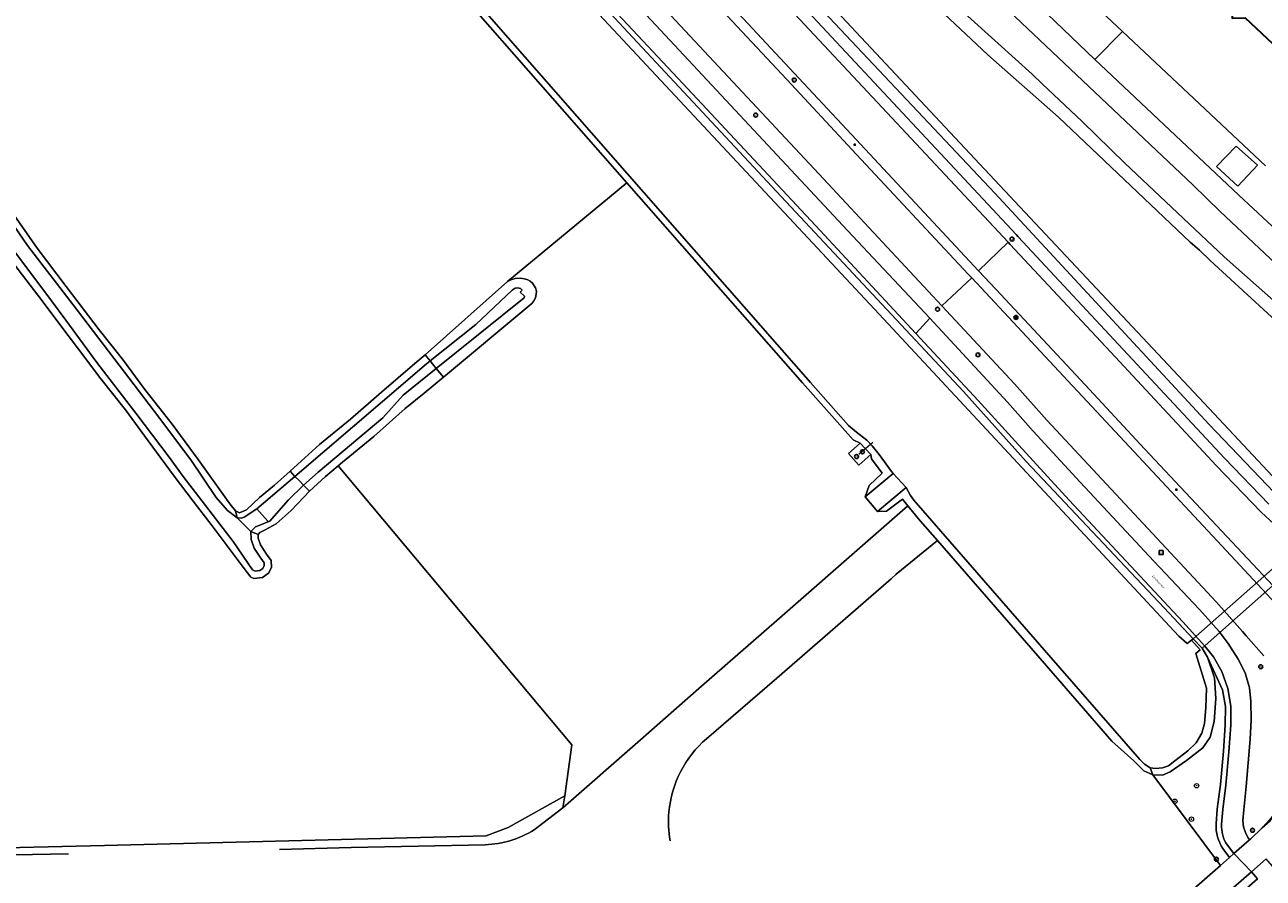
# Model space of a CAD drawing. Header units: metres. Extents: x 73718 to 76933, y 443658 to 446696.
# Tile 133 of 153: x 75631 to 75856, y 445458 to 445613. Entities that reach past the tile are written whole.
import ezdxf
from ezdxf.enums import TextEntityAlignment as Align

# ---------------------------------------------------------------- set-up
doc = ezdxf.new("R2010")
doc.units = ezdxf.units.M
for name, color, linetype, lineweight in [('B-WE-GK-BESCHOEIING-G', 130, 'GK-BESCHOEIING-SO', 18), ('B-WE-GR-BOOM-S', 90, 'Continuous', 25), ('B-WE-GR-GRAS-GV', 60, 'Continuous', 13), ('B-WE-GR-GROENVOORZIENING-GV', 80, 'Continuous', 18), ('B-WE-IE-MEUBILAIR-S', 7, 'Continuous', 25), ('B-WE-KW-KUNSTWERK_DUIKER-G', 170, 'Continuous', 18), ('B-WE-KW-KUNSTWERK_DUIKER-GV', 170, 'Continuous', 18), ('B-WE-KW-KUNSTWERK_STUW-G', 170, 'Continuous', 18), ('B-WE-OG-BEBOUWING-GV', 7, 'Continuous', 35), ('B-WE-OG-TERREIN_ERF-GV', 7, 'Continuous', 18), ('B-WE-OG-TERREIN_OEVER-GV', 7, 'Continuous', 18), ('B-WE-OG-TOPOGRAFIE-T18', 10, 'Continuous', 18), ('B-WE-OG-WATER_SLOOT-GV', 120, 'Continuous', 18), ('B-WE-OG-WEG-GV', 7, 'Continuous', 18), ('B-WE-VH-GESLOTENVERHARDING_ASFALT-GV', 10, 'Continuous', 18), ('B-WE-VH-GESLOTENVERHARDING_BETON-GV', 10, 'Continuous', 18), ('B-WE-VH-HALFVERHARDING_GRASBETONSTEEN-GV', 130, 'Continuous', 18), ('B-WE-VH-ONVERHARD-GV', 252, 'Continuous', 18), ('B-WE-VH-OPENVERHARDING_BETONSTRAATSTEEN-GV', 30, 'Continuous', 18), ('B-WE-VH-OPENVERHARDING_TEGEL-GV', 30, 'Continuous', 18)]:
    doc.layers.add(name, color=color, linetype=linetype, lineweight=lineweight)
doc.styles.add('NLCS-ISO', font='NLCS-ISO.ttf')
doc.styles.add('NLCS-ISO-M200-T18', font='NLCS-ISO.ttf', dxfattribs={"height": 0.36})
doc.linetypes.add('GK-BESCHOEIING-SO', pattern='A,18,-3,[1,NLCS.SHX,S=0.6,R=0,X=0,Y=0],-3', length=24)

# ---------------------------------------------------------------- blocks, each defined once
blk = doc.blocks.new('SIE-MEUBILAIR_BORD_WEGWIJZER-SO')
at = {"flags": 128}
blk.add_lwpolyline([(-1.8, 1.8), (1.8, 1.8), (1.8, -1.8), (-1.8, -1.8)], close=True, dxfattribs=at)
at = {"style": 'NLCS-ISO'}
blk.add_text('ww', height=1.8, dxfattribs=at).set_placement((0, 0), align=Align.MIDDLE_CENTER)
blk = doc.blocks.new('SIE-MEUBILAIR_PAAL_VERKEERSBORD-SO')
blk.add_circle((0, 0), 1.8)
at = {"style": 'NLCS-ISO'}
blk.add_text('vb', height=1.8, dxfattribs=at).set_placement((0, 0), align=Align.MIDDLE_CENTER)
blk = doc.blocks.new('SIE-MEUBILAIR_PAAL_LICHTMAST-SO')
for points in [[(-0.6, 0), (-1, 0)], [(-0.7, 0.7), (-0.4, 0.4)], [(0, 1), (0, 0.6)], [(0.4, 0.4), (0.7, 0.7)], [(1, 0), (0.6, 0)], [(-0.7, -0.7), (-0.4, -0.4)], [(0, -0.6), (0, -1)], [(0.4, -0.4), (0.7, -0.7)]]:
    blk.add_lwpolyline(points)
blk.add_circle((0, 0), 0.5)
blk = doc.blocks.new('SIE-MEUBILAIR_PAAL_HECTOMETER-SO')
blk.add_circle((0, 0), 1.8)
at = {"style": 'NLCS-ISO'}
blk.add_text('hm', height=1.8, dxfattribs=at).set_placement((0, 0), align=Align.MIDDLE_CENTER)
blk = doc.blocks.new('SIE-MEUBILAIR_PUT_RIOOLPUT-SO')
blk.add_circle((0, 0), 1.8)
at = {"style": 'NLCS-ISO'}
blk.add_text('RI', height=1.8, dxfattribs=at).set_placement((0, 0), align=Align.MIDDLE_CENTER)
blk = doc.blocks.new('SGR-BOOM_GBKN-SO')
at = {"linetype": 'ByBlock', "lineweight": 18}
h = blk.add_hatch(color=0, dxfattribs=at)
h.dxf.hatch_style = 1
edge = h.paths.add_edge_path()
edge.add_arc((0, 0), 0.25, 0, 360)
at = {"color": 0, "linetype": 'ByBlock', "lineweight": 18}
for radius in [2, 0.25]:
    blk.add_circle((0, 0), radius, dxfattribs=at)
at = {"color": 0, "linetype": 'ByBlock', "lineweight": 18, "style": 'NLCS-ISO'}
blk.add_attdef('SOORT', (2.5, 0), '', height=1.5, dxfattribs=at)

msp = doc.modelspace()

# ---------------------------------------------------------------- linework, layer by layer
at = {"layer": 'B-WE-GK-BESCHOEIING-G', "flags": 128}
for points in [[(75773.742, 445548.368), (75511.76, 445846.951), (75489.729, 445872.168), (75483.262, 445879.585), (75479.674, 445883.294), (75475.046, 445887.914), (75459.355, 445902.717), (75450.251, 445911.554), (75449.491, 445912.372), (75449.644, 445913.31)], [(75658.47, 445699.202), (75696.256, 445657.453), (75724.933, 445626.384), (75786.232, 445560.763), (75839.854, 445503.135), (75840.669, 445502.224), (75842.238, 445500.882)], [(75866.681, 445522.552), (75865.04, 445523.673), (75863.899, 445524.688), (75847.113, 445542.664), (75808.984, 445583.247), (75770.301, 445624.577), (75759.59, 445635.824), (75739.075, 445659.928), (75734.839, 445664.74), (75724.218, 445676.786), (75716.553, 445685.189), (75716.132, 445687.013), (75716.555, 445688.51)], [(75920.72, 445568.883), (75919.278, 445568.494), (75918.068, 445567.726), (75916.634, 445566.35), (75902.526, 445551.286), (75901.385, 445550.394), (75899.745, 445549.331), (75897.315, 445548.024), (75894.006, 445546.405), (75890.464, 445545.133), (75887.821, 445544.554), (75885.649, 445544.545), (75881.981, 445544.807), (75878.607, 445545.31), (75875.206, 445546.363), (75871.742, 445547.984), (75869.289, 445549.812), (75863.564, 445554.756), (75846.402, 445570.519), (75844.444, 445572.377)], [(75788.77, 445531.83), (75788.425, 445532.19), (75786.232, 445535.225), (75784.937, 445536.857), (75783.95, 445537.865), (75782.066, 445539.328), (75780.652, 445540.542), (75773.742, 445548.368)], [(75791.122, 445529.239), (75791.906, 445527.812), (75792.497, 445526.937), (75816.656, 445499.268)], [(75843.803, 445499.071), (75845.698, 445492.742), (75845.582, 445489.17), (75845.335, 445486.376), (75844.863, 445484.602), (75843.868, 445482.815), (75842.329, 445481.399), (75839.968, 445479.533), (75838.789, 445478.663), (75837.751, 445478.288), (75836.433, 445478.162), (75835.484, 445478.261), (75834.437, 445478.925), (75833.616, 445479.815), (75816.656, 445499.268)]]:
    msp.add_lwpolyline(points, dxfattribs=at)
at = {"layer": 'B-WE-GR-GRAS-GV', "flags": 128}
for points in [[(75628.514, 445579.388), (75633.083, 445572.769), (75638.397, 445565.823), (75644.41, 445557.945), (75648.653, 445552.584), (75652.708, 445547.083), (75657.65, 445540.743), (75662.402, 445534.32), (75668.142, 445526.268), (75669.179, 445525.014), (75669.87, 445524.63), (75671.194, 445525.168), (75673.545, 445527.432), (75676.272, 445529.705), (75679.109, 445532.227), (75684.428, 445537.056), (75690.092, 445541.706), (75695.721, 445546.566), (75701.769, 445551.776), (75703.636, 445553.356), (75718.654, 445566.703), (75740.353, 445584.638), (75593.785, 445751.554)], [(75545.184, 445461.778), (75645.355, 445464.159), (75714.729, 445465.905), (75718.777, 445467.413), (75729.023, 445473.18), (75730.345, 445482.471), (75687.824, 445533.176), (75685.516, 445531.239), (75682.639, 445528.582), (75679.297, 445525.088), (75676.565, 445522.629), (75674.578, 445521.555), (75673.593, 445521.045), (75673.266, 445520.718), (75673.288, 445520.046), (75673.716, 445518.832), (75674.812, 445517.148), (75675.684, 445516), (75675.687, 445514.739), (75675.156, 445513.706), (75674.109, 445512.886), (75672.531, 445512.731), (75671.95, 445512.949), (75670.566, 445514.782), (75664.925, 445522.287), (75661.493, 445526.786), (75658.026, 445531.331), (75653.271, 445537.764), (75649.168, 445543.405), (75644.693, 445548.999), (75640.451, 445554.64), (75637.251, 445558.907), (75634.018, 445563.217), (75628.284, 445570.722)], [(75803.641, 445423.141), (75805.898, 445424.259), (75808.634, 445425.956), (75811.033, 445427.898), (75830.261, 445444.777), (75848.272, 445460.522), (75835.948, 445477.025), (75834.337, 445477.765), (75832.542, 445479.55), (75828.53, 445483.122), (75815.069, 445498.623), (75796.787, 445519.617), (75789.297, 445513.486)], [(75789.297, 445513.486), (75788.381, 445512.664), (75767.626, 445494.594), (75754.828, 445483.578)]]:
    msp.add_lwpolyline(points, dxfattribs=at)
at = {"layer": 'B-WE-GR-GRAS-GV'}
for points in [[(75754.828, 445483.578, 0.1955103), (75747.981, 445470.253)], [(75747.981, 445470.253, 0.0661823), (75748.194, 445465.03, 0.0661823)]]:
    msp.add_lwpolyline(points, format="xyb", dxfattribs=at)
at = {"layer": 'B-WE-GR-GROENVOORZIENING-GV', "flags": 128}
for points in [[(75729.023, 445473.18), (75718.777, 445467.413), (75714.729, 445465.905), (75645.355, 445464.159), (75545.184, 445461.778), (75540.214, 445461.674)], [(75723.476, 445467.001), (75728.717, 445471.029), (75729.023, 445473.18)], [(75677.15, 445463.466), (75690.209, 445463.814), (75714.596, 445464.287)], [(75541.31, 445460.479), (75561.521, 445460.967), (75594.714, 445461.709), (75625.681, 445462.405), (75638.798, 445462.622)]]:
    msp.add_lwpolyline(points, dxfattribs=at)
at = {"layer": 'B-WE-GR-GROENVOORZIENING-GV'}
msp.add_lwpolyline([(75714.596, 445464.287, 0.1261165), (75723.476, 445467.001)], format="xyb", dxfattribs=at)
at = {"layer": 'B-WE-KW-KUNSTWERK_DUIKER-G', "flags": 128}
msp.add_lwpolyline([(75785.066, 445537.453), (75782.48, 445535.264)], dxfattribs=at)
at = {"layer": 'B-WE-KW-KUNSTWERK_DUIKER-GV', "flags": 128}
msp.add_lwpolyline([(75865.415, 445521.284), (75843.329, 445501.768), (75844.92, 445500.032), (75866.905, 445519.499)], close=True, dxfattribs=at)
at = {"layer": 'B-WE-KW-KUNSTWERK_STUW-G', "flags": 128}
msp.add_lwpolyline([(75673.046, 445525.376), (75675.021, 445523.111)], dxfattribs=at)
at = {"layer": 'B-WE-OG-BEBOUWING-GV', "flags": 128}
msp.add_lwpolyline([(75856.62, 445719.86), (75716.273, 445851.519), (75689.237, 445822.64), (75663.926, 445795.313), (75662.374, 445793.626), (75692.947, 445765.028), (75693.055, 445762.584), (75695.513, 445762.639), (75724.453, 445735.319), (75724.671, 445733.004), (75727.03, 445732.977), (75755.924, 445705.734), (75756.014, 445703.39), (75758.475, 445703.36), (75787.353, 445676.159), (75787.512, 445673.779), (75789.861, 445673.693), (75818.794, 445646.519), (75818.928, 445644.176), (75821.155, 445644.219), (75850.332, 445616.846), (75850.381, 445614.601), (75852.727, 445614.652), (75881.767, 445587.402)], dxfattribs=at)
at = {"layer": 'B-WE-OG-TERREIN_ERF-GV', "flags": 128}
msp.add_lwpolyline([(75780.8, 445658.767), (75830.468, 445612.173), (75856.465, 445587.738)], dxfattribs=at)
at = {"layer": 'B-WE-OG-TERREIN_OEVER-GV', "flags": 128}
for points in [[(75593.785, 445751.554), (75740.353, 445584.638), (75772.295, 445548.261), (75781.474, 445537.908), (75782.749, 445537.344), (75784.673, 445535.252), (75784.81, 445534.473), (75786.734, 445531.86), (75784.4, 445529.595), (75783.683, 445527.538), (75788.77, 445531.83), (75788.425, 445532.19), (75786.232, 445535.225), (75784.937, 445536.857), (75783.95, 445537.865), (75782.066, 445539.328), (75780.652, 445540.542), (75773.742, 445548.368), (75511.76, 445846.951)], [(75548.872, 445820.85), (75658.47, 445699.202), (75696.256, 445657.453), (75724.933, 445626.384), (75786.232, 445560.763), (75839.854, 445503.135), (75840.669, 445502.224), (75842.238, 445500.882), (75842.981, 445501.511), (75843.329, 445501.768), (75838.028, 445507.373), (75812.921, 445533.978), (75801.524, 445546.682), (75768.372, 445582.174), (75740.597, 445611.977), (75714.316, 445640.314), (75681.776, 445676.528), (75653.124, 445708.267), (75648.821, 445713.034), (75606.113, 445760.716)], [(75863.899, 445524.688), (75847.113, 445542.664), (75808.984, 445583.247), (75770.301, 445624.577), (75759.59, 445635.824), (75739.075, 445659.928), (75734.839, 445664.74), (75724.218, 445676.786), (75716.553, 445685.189), (75716.132, 445687.013), (75716.555, 445688.51), (75717.287, 445689.915), (75714.992, 445690.496), (75714.75, 445690.082), (75714.069, 445687.624), (75714.002, 445685.022), (75714.814, 445682.867), (75716.385, 445680.395), (75738.344, 445656.86), (75757.47, 445635.615), (75769.094, 445623.237), (75807.229, 445582.756), (75846.21, 445540.701), (75863.282, 445522.826)], [(75796.982, 445616.374), (75805.948, 445607.95), (75818.813, 445596.579), (75842.727, 445573.857), (75844.444, 445572.377), (75846.402, 445570.519), (75863.564, 445554.756)], [(75862.146, 445559.473), (75848.92, 445571.198), (75830.874, 445588.248), (75823.106, 445595.779), (75815.867, 445602.678), (75814.027, 445604.431), (75807.853, 445609.978), (75801.74, 445615.469)], [(75624.981, 445582.465), (75631.378, 445573.285), (75639.683, 445562.437), (75654.429, 445543.058), (75661.072, 445534.286), (75665.672, 445527.465), (75667.706, 445525.092), (75669.457, 445523.736), (75669.179, 445525.014), (75668.142, 445526.268), (75662.402, 445534.32), (75657.65, 445540.743), (75652.708, 445547.083), (75648.653, 445552.584), (75644.41, 445557.945), (75638.397, 445565.823), (75633.083, 445572.769), (75628.514, 445579.388)], [(75628.284, 445570.722), (75634.018, 445563.217), (75637.251, 445558.907), (75640.451, 445554.64), (75644.693, 445548.999), (75649.168, 445543.405), (75653.271, 445537.764), (75658.026, 445531.331), (75661.493, 445526.786), (75664.925, 445522.287), (75670.566, 445514.782), (75671.95, 445512.949), (75672.531, 445512.731), (75674.109, 445512.886), (75675.156, 445513.706), (75675.687, 445514.739), (75675.684, 445516), (75674.812, 445517.148), (75673.716, 445518.832), (75673.288, 445520.046), (75673.266, 445520.718), (75671.949, 445521.24), (75671.995, 445519.803), (75672.543, 445518.253), (75673.748, 445516.4), (75674.385, 445515.561), (75674.387, 445515.052), (75674.131, 445514.554), (75673.605, 445514.143), (75672.776, 445514.061), (75672.271, 445514.313), (75668.744, 445519.43), (75662.507, 445527.564), (75659.654, 445531.284), (75657.08, 445534.748), (75651.042, 445542.756), (75643.937, 445552.009), (75638.307, 445559.682), (75635.744, 445563.174), (75626.52, 445575.499)]]:
    msp.add_lwpolyline(points, dxfattribs=at)
for points in [[(75706.977, 445549.329), (75723.068, 445562.698), (75723.396, 445563.191), (75723.71, 445563.728), (75723.862, 445564.377), (75723.882, 445564.935), (75723.72, 445565.534), (75723.184, 445566.381), (75722.741, 445566.772), (75722.31, 445567.005), (75721.699, 445567.188), (75720.949, 445567.289), (75720.048, 445567.233), (75719.229, 445566.987), (75718.654, 445566.703), (75703.636, 445553.356), (75704.551, 445552.297), (75712.878, 445558.919), (75719.464, 445565.111), (75720, 445565.488), (75720.483, 445565.576), (75720.973, 445565.451), (75721.293, 445565.118), (75720.96, 445564.798), (75721.691, 445564.038), (75721.685, 445563.718), (75705.684, 445550.884)], [(75704.551, 445552.297), (75703.636, 445553.356), (75701.769, 445551.776), (75695.721, 445546.566), (75690.092, 445541.706), (75684.428, 445537.056), (75679.109, 445532.227), (75679.953, 445531.253), (75684.968, 445535.573), (75701.365, 445549.557), (75703.548, 445551.435)], [(75703.478, 445546.422), (75706.977, 445549.329), (75705.684, 445550.884), (75699.662, 445546.054), (75695.975, 445541.943), (75684.192, 445532.039), (75681.541, 445529.684), (75682.639, 445528.582), (75685.516, 445531.239), (75687.824, 445533.176), (75688.61, 445533.835), (75694.353, 445538.529), (75700.017, 445543.59)], [(75670.775, 445523.855), (75673.046, 445525.376), (75679.953, 445531.253), (75679.109, 445532.227), (75676.272, 445529.705), (75673.545, 445527.432), (75671.194, 445525.168), (75669.87, 445524.63), (75669.179, 445525.014), (75669.457, 445523.736), (75670.266, 445523.709)], [(75681.541, 445529.684), (75678.755, 445526.96), (75675.419, 445523.141), (75672.816, 445522.106), (75671.949, 445521.24), (75673.266, 445520.718), (75673.593, 445521.045), (75674.578, 445521.555), (75676.565, 445522.629), (75679.297, 445525.088), (75682.639, 445528.582)], [(75791.906, 445527.812), (75791.122, 445529.239), (75785.898, 445524.862), (75787.566, 445524.967), (75790.43, 445527.153), (75791.446, 445525.913), (75793.679, 445523.187), (75796.787, 445519.617), (75815.069, 445498.623), (75828.53, 445483.122), (75832.542, 445479.55), (75834.337, 445477.765), (75835.948, 445477.025), (75835.484, 445478.261), (75834.437, 445478.925), (75833.616, 445479.815), (75816.656, 445499.268), (75792.497, 445526.937)], [(75835.484, 445478.261), (75835.948, 445477.025), (75837.715, 445476.973), (75839.119, 445477.537), (75842.087, 445479.649), (75845.049, 445481.935), (75846.414, 445483.841), (75847.115, 445486.703), (75847.449, 445490.893), (75847.18, 445494.635), (75845.933, 445498.395), (75844.92, 445500.032), (75843.329, 445501.768), (75842.981, 445501.511), (75844.553, 445499.738), (75843.803, 445499.071), (75845.698, 445492.742), (75845.582, 445489.17), (75845.335, 445486.376), (75844.863, 445484.602), (75843.868, 445482.815), (75842.329, 445481.399), (75839.968, 445479.533), (75838.789, 445478.663), (75837.751, 445478.288), (75836.433, 445478.162)]]:
    msp.add_lwpolyline(points, close=True, dxfattribs=at)
at = {"layer": 'B-WE-OG-WATER_SLOOT-GV', "flags": 128}
for points in [[(75511.76, 445846.951), (75773.742, 445548.368), (75780.652, 445540.542), (75782.066, 445539.328), (75783.95, 445537.865), (75784.937, 445536.857), (75786.232, 445535.225), (75788.425, 445532.19), (75788.77, 445531.83), (75791.122, 445529.239), (75791.906, 445527.812), (75792.497, 445526.937), (75816.656, 445499.268), (75833.616, 445479.815), (75834.437, 445478.925), (75835.484, 445478.261), (75836.433, 445478.162), (75837.751, 445478.288), (75838.789, 445478.663), (75839.968, 445479.533), (75842.329, 445481.399), (75843.868, 445482.815), (75844.863, 445484.602), (75845.335, 445486.376), (75845.582, 445489.17), (75845.698, 445492.742), (75843.803, 445499.071), (75844.553, 445499.738), (75842.981, 445501.511), (75842.238, 445500.882), (75840.669, 445502.224), (75839.854, 445503.135), (75786.232, 445560.763), (75724.933, 445626.384)], [(75770.301, 445624.577), (75808.984, 445583.247), (75847.113, 445542.664), (75863.899, 445524.688)], [(75863.564, 445554.756), (75846.402, 445570.519), (75844.444, 445572.377), (75842.727, 445573.857), (75818.813, 445596.579), (75805.948, 445607.95), (75796.982, 445616.374)], [(75626.52, 445575.499), (75635.744, 445563.174), (75638.307, 445559.682), (75643.937, 445552.009), (75651.042, 445542.756), (75657.08, 445534.748), (75659.654, 445531.284), (75662.507, 445527.564), (75668.744, 445519.43), (75672.271, 445514.313), (75672.776, 445514.061), (75673.605, 445514.143), (75674.131, 445514.554), (75674.387, 445515.052), (75674.385, 445515.561), (75673.748, 445516.4), (75672.543, 445518.253), (75671.995, 445519.803), (75671.949, 445521.24), (75669.457, 445523.736), (75667.706, 445525.092), (75665.672, 445527.465), (75661.072, 445534.286), (75654.429, 445543.058), (75639.683, 445562.437), (75631.378, 445573.285), (75624.981, 445582.465)]]:
    msp.add_lwpolyline(points, dxfattribs=at)
for points in [[(75705.684, 445550.884), (75721.685, 445563.718), (75721.691, 445564.038), (75720.96, 445564.798), (75721.293, 445565.118), (75720.973, 445565.451), (75720.483, 445565.576), (75720, 445565.488), (75719.464, 445565.111), (75712.878, 445558.919), (75704.551, 445552.297)], [(75705.684, 445550.884), (75704.551, 445552.297), (75703.548, 445551.435), (75701.365, 445549.557), (75684.968, 445535.573), (75679.953, 445531.253), (75680.782, 445530.445), (75681.541, 445529.684), (75684.192, 445532.039), (75695.975, 445541.943), (75699.662, 445546.054)], [(75670.775, 445523.855), (75670.266, 445523.709), (75669.457, 445523.736), (75671.949, 445521.24), (75672.816, 445522.106), (75675.419, 445523.141), (75678.755, 445526.96), (75681.541, 445529.684), (75680.782, 445530.445), (75679.953, 445531.253), (75673.046, 445525.376)]]:
    msp.add_lwpolyline(points, close=True, dxfattribs=at)
at = {"layer": 'B-WE-OG-WEG-GV', "flags": 128}
for points in [[(75875.559, 445553.715), (75848.212, 445579.446), (75843.224, 445584.271), (75771.955, 445651.76), (75741.989, 445678.729), (75741.487, 445679.165), (75714.062, 445705.16), (75713.729, 445705.475), (75681.566, 445735.962), (75652.605, 445762.732), (75652.154, 445763.234), (75646.824, 445768.359), (75644.868, 445770.756), (75643.224, 445772.771), (75633.812, 445784.305), (75637.452, 445787.275), (75612.338, 445817.189)], [(75607.256, 445782.023), (75636.131, 445749.972), (75664.668, 445718.225), (75665.246, 445717.583), (75667.965, 445714.561), (75693.925, 445685.699), (75714.279, 445663.114), (75728.242, 445647.673), (75734.627, 445640.774), (75746.015, 445628.469), (75770.285, 445602.512), (75781.216, 445590.726), (75802.408, 445568.067), (75803.028, 445567.402), (75821.366, 445547.739), (75822.331, 445546.705), (75837.63, 445530.325), (75850.985, 445515.991), (75858.277, 445508.141)], [(75859.705, 445509.356), (75834.471, 445536.314), (75823.643, 445547.924), (75807.415, 445565.325), (75804.298, 445568.667), (75782.05, 445592.521), (75771.626, 445603.675), (75745.422, 445631.808), (75735.641, 445642.34), (75735.528, 445642.461), (75723.898, 445655.161), (75716.413, 445663.448), (75695.118, 445687.099), (75669.227, 445715.904), (75666.298, 445719.163), (75666.061, 445719.427), (75637.172, 445751.537), (75608.424, 445783.453)], [(75620.972, 445782.725), (75647.879, 445751.804), (75677.267, 445719.154), (75706.707, 445686.426), (75730.84, 445659.675), (75744.331, 445644.903), (75748.155, 445640.875), (75772.365, 445616.707), (75811.123, 445575.23), (75811.511, 445574.815), (75830.566, 445554.36), (75848.978, 445534.596), (75857.066, 445526.208)], [(75857.066, 445526.208), (75848.978, 445534.596), (75830.566, 445554.36), (75811.511, 445574.815), (75811.123, 445575.23), (75772.365, 445616.707), (75748.155, 445640.875), (75744.331, 445644.903), (75730.84, 445659.675), (75706.707, 445686.426), (75677.267, 445719.154), (75647.879, 445751.804), (75620.972, 445782.725)], [(75619.993, 445781.631), (75650.226, 445748.062), (75671.636, 445724.236), (75672.049, 445723.776), (75674.704, 445720.834), (75704.145, 445688.216), (75730.963, 445658.51), (75741.22, 445647.29), (75747.861, 445640.027), (75770.903, 445615.342), (75809.662, 445573.864), (75810.049, 445573.45), (75829.103, 445552.997), (75847.526, 445533.22), (75855.668, 445524.776), (75861.992, 445518.963)], [(75863.282, 445522.826), (75846.21, 445540.701), (75807.229, 445582.756), (75769.094, 445623.237), (75757.47, 445635.615), (75738.344, 445656.86), (75716.385, 445680.395), (75714.814, 445682.867), (75714.002, 445685.022), (75714.069, 445687.624), (75714.75, 445690.082), (75714.992, 445690.496), (75710.646, 445693.371), (75708.175, 445691.168), (75705.973, 445690.528), (75703.665, 445691.612), (75701.135, 445693.557), (75689.08, 445707.005), (75671.436, 445726.554), (75649.186, 445751.59), (75633.765, 445768.478), (75629.805, 445772.96)], [(75714.316, 445640.314), (75740.597, 445611.977), (75768.372, 445582.174), (75801.524, 445546.682), (75812.921, 445533.978), (75838.028, 445507.373), (75843.329, 445501.768), (75844.92, 445500.032), (75845.933, 445498.395), (75848.638, 445492.459), (75849.155, 445489.441), (75849.12, 445486.062), (75848.812, 445481.288), (75848.269, 445475.27), (75847.689, 445470.796), (75847.476, 445468.093)], [(75727.697, 445632.551), (75763.408, 445594.252), (75780.459, 445575.961), (75795.395, 445560.016), (75809.515, 445544.775), (75814.185, 445539.526), (75822.746, 445530.21), (75836.139, 445515.86), (75844.447, 445507.078), (75848.043, 445503.099), (75849.687, 445500.905), (75851.493, 445498.043), (75852.731, 445495.568), (75853.526, 445492.847), (75853.798, 445490.362), (75853.852, 445486.944), (75853.686, 445483.527), (75852.946, 445474.899), (75852.512, 445470.663), (75852.307, 445468.692), (75852.478, 445467.542), (75852.871, 445466.358), (75853.277, 445465.54), (75853.523, 445465.176), (75853.716, 445465.325), (75855.829, 445467.381), (75857.194, 445468.846)], [(75792.886, 445557.27), (75774.603, 445576.901), (75750.492, 445602.7), (75727.66, 445627.161)], [(75856.13, 445498.654), (75852.954, 445502.298), (75852.29, 445503.045), (75847.493, 445508.441), (75838.384, 445518.236), (75817.538, 445540.566), (75816.715, 445541.488), (75810.819, 445548.095), (75797.576, 445562.301), (75775.214, 445586.291), (75745.702, 445617.933)], [(75801.74, 445615.469), (75807.853, 445609.978), (75814.027, 445604.431), (75815.867, 445602.678), (75823.106, 445595.779), (75830.874, 445588.248), (75848.92, 445571.198), (75862.146, 445559.473)], [(75848.474, 445468.025), (75848.684, 445470.692), (75849.263, 445475.161), (75849.809, 445481.211), (75850.12, 445486.025), (75850.156, 445489.521), (75849.61, 445492.71), (75848.524, 445495.824), (75847.001, 445498.479), (75845.411, 445500.433), (75841.442, 445504.832), (75820.78, 445526.97), (75810.918, 445537.674), (75804.237, 445545.082), (75792.886, 445557.27)], [(75845.933, 445498.395), (75847.18, 445494.635), (75847.449, 445490.893), (75847.115, 445486.703), (75846.414, 445483.841), (75845.049, 445481.935), (75842.087, 445479.649), (75839.119, 445477.537), (75837.715, 445476.973), (75835.948, 445477.025), (75848.272, 445460.522), (75849.937, 445462.012), (75848.71, 445463.622)], [(75847.476, 445468.093), (75847.689, 445470.796), (75848.269, 445475.27), (75848.812, 445481.288), (75849.12, 445486.062), (75849.155, 445489.441), (75848.638, 445492.459), (75845.933, 445498.395)], [(75848.71, 445463.622), (75849.937, 445462.012), (75850.684, 445462.681), (75849.522, 445464.206)]]:
    msp.add_lwpolyline(points, dxfattribs=at)
at = {"layer": 'B-WE-OG-WEG-GV'}
for points in [[(75848.71, 445463.622, -0.1651297), (75847.476, 445468.093)], [(75847.476, 445468.093, 0.1651297), (75848.71, 445463.622)], [(75849.522, 445464.206, -0.1638656), (75848.474, 445468.025)]]:
    msp.add_lwpolyline(points, format="xyb", dxfattribs=at)
at = {"layer": 'B-WE-VH-GESLOTENVERHARDING_ASFALT-GV', "flags": 128}
for points in [[(75717.707, 445709.671), (75762.135, 445667.757), (75825.415, 445607.087), (75830.468, 445612.173), (75780.8, 445658.767), (75721.96, 445714.159)], [(75747.861, 445640.027), (75741.22, 445647.29), (75735.641, 445642.34), (75745.422, 445631.808), (75771.626, 445603.675), (75782.05, 445592.521), (75804.298, 445568.667), (75809.662, 445573.864), (75770.903, 445615.342)], [(75746.015, 445628.469), (75734.627, 445640.774), (75729.161, 445635.748), (75732.324, 445632.297), (75745.702, 445617.933), (75775.214, 445586.291), (75797.576, 445562.301), (75803.028, 445567.402), (75802.408, 445568.067), (75781.216, 445590.726), (75770.285, 445602.512)], [(75727.697, 445632.551), (75727.164, 445633.138), (75724.495, 445630.649), (75727.66, 445627.161), (75750.492, 445602.7), (75774.603, 445576.901), (75792.886, 445557.27), (75795.395, 445560.016), (75780.459, 445575.961), (75763.408, 445594.252)], [(75855.023, 445587.855), (75851.14, 445591.331), (75847.573, 445587.608), (75851.402, 445584.054)], [(75851.402, 445584.054), (75847.573, 445587.608), (75851.14, 445591.331), (75855.023, 445587.855)]]:
    msp.add_lwpolyline(points, close=True, dxfattribs=at)
for points in [[(75856.465, 445587.738), (75830.468, 445612.173), (75825.415, 445607.087), (75851.63, 445582.429), (75869.826, 445565.428)], [(75829.103, 445552.997), (75810.049, 445573.45), (75809.662, 445573.864), (75804.298, 445568.667), (75807.415, 445565.325), (75823.643, 445547.924), (75834.471, 445536.314), (75859.705, 445509.356), (75860.298, 445508.722), (75863.411, 445505.492), (75864.036, 445504.865), (75868.775, 445499.791), (75872.259, 445503.271)], [(75858.277, 445508.141), (75850.985, 445515.991), (75837.63, 445530.325), (75822.331, 445546.705), (75821.366, 445547.739), (75803.028, 445567.402), (75797.576, 445562.301), (75810.819, 445548.095), (75816.715, 445541.488), (75817.538, 445540.566), (75838.384, 445518.236), (75847.493, 445508.441), (75852.29, 445503.045), (75852.954, 445502.298), (75856.13, 445498.654)], [(75809.515, 445544.775), (75795.395, 445560.016), (75792.886, 445557.27), (75804.237, 445545.082), (75810.918, 445537.674), (75820.78, 445526.97), (75841.442, 445504.832), (75845.411, 445500.433), (75847.001, 445498.479), (75848.524, 445495.824), (75849.61, 445492.71), (75850.156, 445489.521), (75850.12, 445486.025), (75849.809, 445481.211), (75849.263, 445475.161), (75848.684, 445470.692), (75848.474, 445468.025)], [(75872.335, 445503.461), (75876.489, 445507.321), (75875.734, 445507.545), (75873.325, 445508.82), (75871.65, 445510.086), (75869.163, 445512.467), (75867.548, 445514.222), (75866.486, 445515.129), (75861.992, 445518.963), (75855.668, 445524.776), (75847.526, 445533.22), (75829.103, 445552.997)], [(75849.522, 445464.206), (75850.684, 445462.681), (75853.523, 445465.176), (75853.277, 445465.54), (75852.871, 445466.358), (75852.478, 445467.542), (75852.307, 445468.692), (75852.512, 445470.663), (75852.946, 445474.899), (75853.686, 445483.527), (75853.852, 445486.944), (75853.798, 445490.362), (75853.526, 445492.847), (75852.731, 445495.568), (75851.493, 445498.043), (75849.687, 445500.905), (75848.043, 445503.099), (75844.447, 445507.078), (75836.139, 445515.86), (75822.746, 445530.21), (75814.185, 445539.526), (75809.515, 445544.775)], [(75754.828, 445483.578), (75767.626, 445494.594), (75788.381, 445512.664), (75789.297, 445513.486), (75796.787, 445519.617), (75793.679, 445523.187), (75791.446, 445525.913), (75784.176, 445519.576), (75768.089, 445505.502), (75753.422, 445492.686), (75742.786, 445483.367), (75728.717, 445471.029), (75723.476, 445467.001)], [(75857.277, 445468.665), (75855.829, 445467.381), (75853.716, 445465.325), (75853.523, 445465.176), (75850.684, 445462.681), (75853.88, 445459.366), (75856.545, 445461.743)], [(75714.596, 445464.287), (75690.209, 445463.814), (75677.15, 445463.466)], [(75638.798, 445462.622), (75625.681, 445462.405), (75594.714, 445461.709), (75561.521, 445460.967), (75541.31, 445460.479)], [(75843.662, 445450.442), (75853.88, 445459.366), (75850.684, 445462.681), (75849.937, 445462.012), (75848.272, 445460.522), (75830.261, 445444.777)]]:
    msp.add_lwpolyline(points, dxfattribs=at)
at = {"layer": 'B-WE-VH-GESLOTENVERHARDING_ASFALT-GV'}
for points in [[(75747.981, 445470.253, -0.1955103), (75754.828, 445483.578)], [(75748.194, 445465.03, -0.0661823), (75747.981, 445470.253)], [(75723.476, 445467.001, -0.1261165), (75714.596, 445464.287)], [(75848.474, 445468.025, 0.1638656), (75849.522, 445464.206)]]:
    msp.add_lwpolyline(points, format="xyb", dxfattribs=at)
at = {"layer": 'B-WE-VH-GESLOTENVERHARDING_BETON-GV', "flags": 128}
for points in [[(75782.749, 445537.344), (75780.649, 445535.437), (75782.539, 445533.286), (75784.673, 445535.252)], [(75861.078, 445477.509), (75860.96, 445477.042), (75860.4, 445474.836), (75859.607, 445472.671), (75858.473, 445470.437), (75857.194, 445468.846), (75855.829, 445467.381), (75857.277, 445468.665), (75858.576, 445470.291), (75859.672, 445472.113), (75860.349, 445473.726), (75860.813, 445475.575)]]:
    msp.add_lwpolyline(points, close=True, dxfattribs=at)
at = {"layer": 'B-WE-VH-HALFVERHARDING_GRASBETONSTEEN-GV', "flags": 128}
msp.add_lwpolyline([(75791.122, 445529.239), (75788.77, 445531.83), (75783.683, 445527.538), (75785.898, 445524.862)], close=True, dxfattribs=at)
at = {"layer": 'B-WE-VH-ONVERHARD-GV', "flags": 128}
msp.add_lwpolyline([(75786.734, 445531.86), (75784.81, 445534.473), (75784.673, 445535.252), (75782.539, 445533.286), (75780.649, 445535.437), (75782.749, 445537.344), (75781.474, 445537.908), (75772.295, 445548.261), (75740.353, 445584.638), (75718.654, 445566.703), (75719.229, 445566.987), (75720.048, 445567.233), (75720.949, 445567.289), (75721.699, 445567.188), (75722.31, 445567.005), (75722.741, 445566.772), (75723.184, 445566.381), (75723.72, 445565.534), (75723.882, 445564.935), (75723.862, 445564.377), (75723.71, 445563.728), (75723.396, 445563.191), (75723.068, 445562.698), (75706.977, 445549.329), (75703.478, 445546.422), (75700.017, 445543.59), (75694.353, 445538.529), (75688.61, 445533.835), (75687.824, 445533.176), (75730.345, 445482.471), (75729.023, 445473.18), (75728.717, 445471.029), (75742.786, 445483.367), (75753.422, 445492.686), (75768.089, 445505.502), (75784.176, 445519.576), (75791.446, 445525.913), (75790.43, 445527.153), (75787.566, 445524.967), (75785.898, 445524.862), (75783.683, 445527.538), (75784.4, 445529.595)], close=True, dxfattribs=at)
at = {"layer": 'B-WE-VH-OPENVERHARDING_BETONSTRAATSTEEN-GV', "flags": 128}
for points in [[(75717.707, 445709.671), (75713.729, 445705.475), (75714.062, 445705.16), (75741.487, 445679.165), (75741.989, 445678.729), (75771.955, 445651.76), (75843.224, 445584.271), (75848.212, 445579.446), (75875.559, 445553.715), (75878.696, 445557.041), (75869.826, 445565.428), (75851.63, 445582.429), (75825.415, 445607.087), (75762.135, 445667.757)], [(75855.481, 445451.544), (75852.048, 445455.473), (75854.994, 445458.075), (75853.88, 445459.366), (75843.662, 445450.442), (75848.294, 445445.183)]]:
    msp.add_lwpolyline(points, close=True, dxfattribs=at)
at = {"layer": 'B-WE-VH-OPENVERHARDING_TEGEL-GV', "flags": 128}
msp.add_lwpolyline([(75856.545, 445461.743), (75853.88, 445459.366), (75854.994, 445458.075), (75852.048, 445455.473), (75855.481, 445451.544), (75858.155, 445453.879), (75857.032, 445455.2), (75859.958, 445457.793)], close=True, dxfattribs=at)

# ---------------------------------------------------------------- block references
at = {"layer": 'B-WE-GR-BOOM-S', "xscale": 0.2, "yscale": 0.2, "zscale": 0.2}
for p in [(75843.929, 445475.035), (75839.964, 445472.209), (75842.99, 445468.955)]:
    msp.add_blockref('SGR-BOOM_GBKN-SO', p, dxfattribs=at)
at = {"layer": 'B-WE-IE-MEUBILAIR-S', "xscale": 0.2, "yscale": 0.2, "zscale": 0.2}
for name, p in [('SIE-MEUBILAIR_PAAL_VERKEERSBORD-SO', (75770.767, 445603.339)), ('SIE-MEUBILAIR_PAAL_VERKEERSBORD-SO', (75763.749, 445596.964)), ('SIE-MEUBILAIR_PAAL_LICHTMAST-SO', (75781.764, 445591.587)), ('SIE-MEUBILAIR_PAAL_HECTOMETER-SO', (75810.37, 445574.411)), ('SIE-MEUBILAIR_PAAL_HECTOMETER-SO', (75796.82, 445561.662)), ('SIE-MEUBILAIR_PAAL_VERKEERSBORD-SO', (75811.081, 445560.178)), ('SIE-MEUBILAIR_PAAL_LICHTMAST-SO', (75811.081, 445560.178)), ('SIE-MEUBILAIR_PAAL_VERKEERSBORD-SO', (75804.17, 445553.375)), ('SIE-MEUBILAIR_PUT_RIOOLPUT-SO', (75782.098, 445534.889)), ('SIE-MEUBILAIR_PUT_RIOOLPUT-SO', (75783.159, 445535.744)), ('SIE-MEUBILAIR_PAAL_LICHTMAST-SO', (75840.259, 445528.855)), ('SIE-MEUBILAIR_BORD_WEGWIJZER-SO', (75837.468, 445517.423)), ('SIE-MEUBILAIR_PAAL_HECTOMETER-SO', (75855.59, 445496.665)), ('SIE-MEUBILAIR_PAAL_VERKEERSBORD-SO', (75854.09, 445466.928)), ('SIE-MEUBILAIR_PAAL_VERKEERSBORD-SO', (75847.522, 445461.675))]:
    msp.add_blockref(name, p, dxfattribs=at)

# ---------------------------------------------------------------- texts
at = {"layer": 'B-WE-OG-TOPOGRAFIE-T18', "style": 'NLCS-ISO-M200-T18'}
msp.add_text('Zandheullaan', height=0.36, rotation=312.9, dxfattribs=at).set_placement((75837, 445512.086), align=Align.MIDDLE)

doc.saveas('drawing.dxf')
